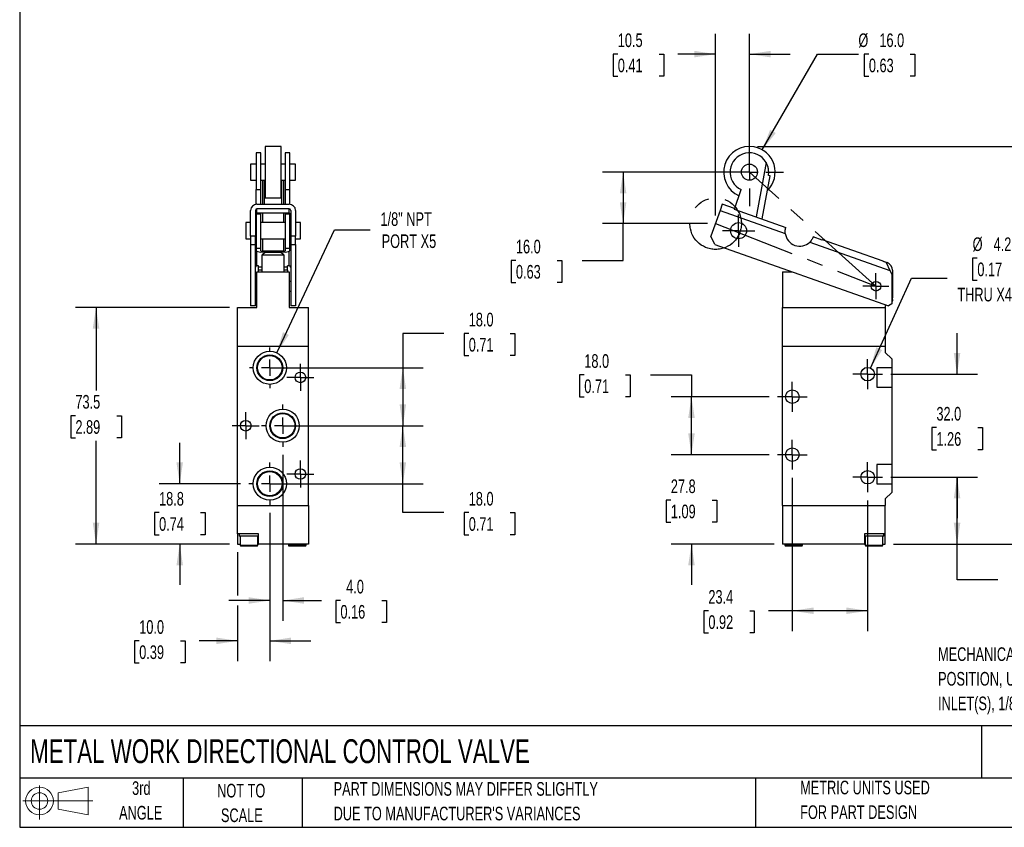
# Model space of a CAD drawing. Header units: millimetres. Extents: x 13 to 546, y 13 to 419.
# Tile 1 of 4: x 13 to 319, y 13 to 263. Entities that reach past the tile are written whole.
import ezdxf

# ---------------------------------------------------------------- set-up
doc = ezdxf.new("R2010")
doc.units = ezdxf.units.MM
doc.header["$LTSCALE"] = 2
doc.linetypes.add('CENTERX2', pattern=[20.32, 12.7, -2.54, 2.54, -2.54])
doc.layers.add('CENTER', color=40, linetype='CENTERX2')
doc.layers.add('SLD-DEFPOINTS', color=7, linetype='Continuous')
doc.layers.add('DIMENSIONS', color=140, linetype='Continuous', lineweight=25)
doc.layers.add('TEXT', color=140, linetype='Continuous', lineweight=25)
doc.styles.add('SLDTEXTSTYLE0', font='TXT', dxfattribs={"width": 0.7})
doc.dimstyles.new('SLDDIMSTYLE0', dxfattribs={"dimtxt": 4.316016, "dimasz": 6.604, "dimexe": 0, "dimexo": 0.0625, "dimgap": 1.079004, "dimtad": 0, "dimtih": 1, "dimtoh": 1, "dimrnd": 1e-09, "dimzin": 12, "dimdsep": 46, "dimtxsty": 'SLDTEXTSTYLE0', "dimsah": 1, "dimcen": 0.09, "dimadec": 0, "dimazin": 3, "dimtfac": 1, "dimtmove": 0, "dimatfit": 0, "dimfxl": 0, "dimfrac": 2, "dimtolj": 1, "dimtzin": 12, "dimarcsym": 0})
doc.dimstyles.new('SLDDIMSTYLE1', dxfattribs={"dimtxt": 4.316016, "dimasz": 6.604, "dimexe": 0, "dimexo": 0.0625, "dimgap": 1.079004, "dimtad": 0, "dimtih": 1, "dimtoh": 1, "dimrnd": 1e-09, "dimzin": 4, "dimdsep": 46, "dimtxsty": 'SLDTEXTSTYLE0', "dimsah": 1, "dimcen": 0.09, "dimadec": 0, "dimazin": 1, "dimtfac": 1, "dimtofl": 0, "dimtmove": 0, "dimatfit": 3, "dimfxl": 0, "dimfrac": 2, "dimtolj": 1, "dimtzin": 12, "dimarcsym": 0})
doc.dimstyles.new('SLDDIMSTYLE2', dxfattribs={"dimtxt": 4.316016, "dimasz": 6.604, "dimexe": 0, "dimexo": 0.0625, "dimgap": 1.079004, "dimtad": 0, "dimtih": 1, "dimtoh": 1, "dimrnd": 1e-09, "dimzin": 4, "dimdsep": 46, "dimtxsty": 'SLDTEXTSTYLE0', "dimsah": 1, "dimcen": 0, "dimadec": 0, "dimazin": 1, "dimtfac": 1, "dimtofl": 0, "dimtmove": 0, "dimatfit": 3, "dimfxl": 0, "dimfrac": 2, "dimtolj": 1, "dimtzin": 12, "dimarcsym": 0})
doc.dimstyles.new('SLDDIMSTYLE3', dxfattribs={"dimtxt": 4.316016, "dimasz": 6.604, "dimexe": 0, "dimexo": 0.0625, "dimgap": 1.079004, "dimtad": 0, "dimtih": 1, "dimtoh": 1, "dimrnd": 1e-09, "dimzin": 12, "dimdsep": 46, "dimtxsty": 'SLDTEXTSTYLE0', "dimsah": 1, "dimcen": 0.09, "dimadec": 0, "dimazin": 3, "dimtfac": 1, "dimtofl": 0, "dimtmove": 0, "dimatfit": 3, "dimfxl": 0, "dimfrac": 2, "dimtolj": 1, "dimtzin": 12, "dimarcsym": 0})
doc.dimstyles.new('SLDDIMSTYLE4', dxfattribs={"dimtxt": 4.316016, "dimasz": 6.604, "dimexe": 0, "dimexo": 0.0625, "dimgap": 1.079004, "dimtad": 0, "dimtih": 1, "dimtoh": 1, "dimrnd": 1e-09, "dimzin": 4, "dimdsep": 46, "dimtxsty": 'SLDTEXTSTYLE0', "dimsah": 1, "dimcen": 0.09, "dimadec": 0, "dimazin": 1, "dimtfac": 1, "dimtmove": 0, "dimatfit": 0, "dimfxl": 0, "dimfrac": 2, "dimtolj": 1, "dimtzin": 12, "dimarcsym": 0})
doc.dimstyles.new('SLDDIMSTYLE5', dxfattribs={"dimtxt": 4.316016, "dimasz": 6.604, "dimexe": 0, "dimexo": 0.0625, "dimgap": 1.079004, "dimtad": 0, "dimtih": 1, "dimtoh": 1, "dimrnd": 1e-09, "dimzin": 12, "dimdsep": 46, "dimtxsty": 'SLDTEXTSTYLE0', "dimsah": 1, "dimcen": 0, "dimadec": 0, "dimazin": 3, "dimtfac": 1, "dimtofl": 0, "dimtmove": 0, "dimatfit": 3, "dimfxl": 0, "dimfrac": 2, "dimtolj": 1, "dimtzin": 12, "dimarcsym": 0})
doc.dimstyles.new('SLDDIMSTYLE6', dxfattribs={"dimtxt": 4.316016, "dimasz": 6.604, "dimexe": 0, "dimexo": 0.0625, "dimgap": 1.079004, "dimtad": 0, "dimtih": 1, "dimtoh": 1, "dimrnd": 1e-09, "dimzin": 12, "dimdsep": 46, "dimtxsty": 'SLDTEXTSTYLE0', "dimsah": 1, "dimcen": 0, "dimadec": 0, "dimazin": 3, "dimtfac": 1, "dimtofl": 0, "dimtmove": 0, "dimatfit": 3, "dimfxl": 0, "dimfrac": 2, "dimtolj": 1, "dimtzin": 12, "dimarcsym": 0})

# ---------------------------------------------------------------- blocks, each defined once
blk = doc.blocks.new('Block11')
at = {"color": 7, "linetype": 'Continuous', "lineweight": 18}
for p, q in [((5.18, 10.62), (5.18, 0)), ((10.96, 8.33), (20.35, 10.06)), ((20.35, 10.06), (20.35, 1.46)), ((10.96, 3.19), (10.96, 8.33)), ((0, 5.76), (21.75, 5.76)), ((10.96, 3.19), (20.35, 1.46))]:
    blk.add_line(p, q, dxfattribs=at)
for radius in [4.3, 2.57]:
    blk.add_circle((5.18, 5.76), radius, dxfattribs=at)
blk = doc.blocks.new('Block12')
at = {"layer": 'SLD-DEFPOINTS'}
blk.add_blockref('Block11', (0, 0), dxfattribs=at)
blk = doc.blocks.new('_D')
at = {"layer": 'DIMENSIONS'}
for p, q in [((228.94, 202.71), (228.94, 259.16)), ((239.44, 218.71), (239.44, 259.16)), ((198.54, 252.81), (197.09, 252.81)), ((197.09, 252.81), (197.09, 245.96)), ((211.36, 252.81), (212.81, 252.81)), ((212.81, 252.81), (212.81, 245.96)), ((228.94, 252.81), (217.21, 252.81)), ((239.44, 252.81), (252.14, 252.81)), ((197.09, 245.96), (198.54, 245.96)), ((212.81, 245.96), (211.36, 245.96))]:
    blk.add_line(p, q, dxfattribs=at)
for points in [[(228.94, 252.81), (222.34, 253.83), (222.34, 251.8)], [(239.44, 252.81), (246.05, 251.8), (246.05, 253.83)]]:
    blk.add_solid(points, dxfattribs=at)
at = {"layer": 'DIMENSIONS', "char_height": 4.233, "attachment_point": 1, "style": 'SLDTEXTSTYLE0'}
for s, insert in [('10.5', (198.54, 259.24)), ('0.41', (198.54, 251.41))]:
    blk.add_mtext(s, dxfattribs=dict(at, insert=insert))
blk = doc.blocks.new('_D_1')
at = {"layer": 'DIMENSIONS'}
for p, q in [((236.9, 216.17), (193.84, 216.17)), ((200.19, 216.17), (200.19, 200.17)), ((226.4, 200.17), (193.84, 200.17)), ((200.19, 188.73), (200.19, 200.17)), ((166.89, 188.73), (165.44, 188.73)), ((165.44, 188.73), (165.44, 181.87)), ((179.71, 188.73), (181.16, 188.73)), ((181.16, 188.73), (181.16, 181.87)), ((187.49, 188.73), (200.19, 188.73)), ((165.44, 181.87), (166.89, 181.87)), ((181.16, 181.87), (179.71, 181.87))]:
    blk.add_line(p, q, dxfattribs=at)
for points in [[(200.19, 216.17), (199.18, 209.56), (201.21, 209.56)], [(200.19, 200.17), (201.21, 206.77), (199.18, 206.77)]]:
    blk.add_solid(points, dxfattribs=at)
at = {"layer": 'DIMENSIONS', "char_height": 4.233, "attachment_point": 1, "style": 'SLDTEXTSTYLE0'}
for s, insert in [('16.0', (166.89, 195.16)), ('0.63', (166.89, 187.33))]:
    blk.add_mtext(s, dxfattribs=dict(at, insert=insert))
blk = doc.blocks.new('_D_2')
at = {"layer": 'DIMENSIONS'}
for p, q in [((243.44, 223.09), (260.6, 252.81)), ((260.6, 252.81), (273.3, 252.81)), ((276.56, 252.81), (275.11, 252.81)), ((275.11, 252.81), (275.11, 245.96)), ((289.39, 252.81), (290.84, 252.81)), ((290.84, 252.81), (290.84, 245.96)), ((275.11, 245.96), (276.56, 245.96)), ((290.84, 245.96), (289.39, 245.96))]:
    blk.add_line(p, q, dxfattribs=at)
blk.add_solid([(243.44, 223.09), (247.63, 228.31), (245.87, 229.32)], dxfattribs=at)
at = {"layer": 'DIMENSIONS', "char_height": 4.233, "attachment_point": 1, "style": 'SLDTEXTSTYLE0'}
for s, insert in [('%%c', (273.3, 259.24)), ('16.0', (279.82, 259.24)), ('0.63', (276.56, 251.41))]:
    blk.add_mtext(s, dxfattribs=dict(at, insert=insert))
blk = doc.blocks.new('_D_3')
at = {"layer": 'DIMENSIONS'}
for p, q in [((221.44, 128.41), (221.44, 141.11)), ((245.59, 128.41), (215.09, 128.41)), ((215.03, 114.3), (213.58, 114.3)), ((213.58, 114.3), (213.58, 107.44)), ((227.85, 114.3), (229.3, 114.3)), ((229.3, 114.3), (229.3, 107.44)), ((213.58, 107.44), (215.03, 107.44)), ((229.3, 107.44), (227.85, 107.44)), ((247.13, 100.66), (215.09, 100.66)), ((221.44, 100.66), (221.44, 87.96))]:
    blk.add_line(p, q, dxfattribs=at)
for points in [[(221.44, 128.41), (222.45, 135.02), (220.42, 135.02)], [(221.44, 100.66), (220.42, 94.06), (222.45, 94.06)]]:
    blk.add_solid(points, dxfattribs=at)
at = {"layer": 'DIMENSIONS', "char_height": 4.233, "attachment_point": 1, "style": 'SLDTEXTSTYLE0'}
for s, insert in [('27.8', (215.03, 120.72)), ('1.09', (215.03, 112.9))]:
    blk.add_mtext(s, dxfattribs=dict(at, insert=insert))
blk = doc.blocks.new('_D_4')
at = {"layer": 'DIMENSIONS'}
for p, q in [((188.13, 153.2), (186.68, 153.2)), ((186.68, 153.2), (186.68, 146.34)), ((200.96, 153.2), (202.41, 153.2)), ((202.41, 153.2), (202.41, 146.34)), ((208.74, 153.2), (221.44, 153.2)), ((221.44, 153.2), (221.44, 146.41)), ((186.68, 146.34), (188.13, 146.34)), ((202.41, 146.34), (200.96, 146.34)), ((245.59, 146.41), (215.09, 146.41)), ((221.44, 128.41), (221.44, 146.41)), ((245.59, 128.41), (215.09, 128.41))]:
    blk.add_line(p, q, dxfattribs=at)
for points in [[(221.44, 146.41), (220.42, 139.81), (222.45, 139.81)], [(221.44, 128.41), (222.45, 135.02), (220.42, 135.02)]]:
    blk.add_solid(points, dxfattribs=at)
at = {"layer": 'DIMENSIONS', "char_height": 4.233, "attachment_point": 1, "style": 'SLDTEXTSTYLE0'}
for s, insert in [('18.0', (188.13, 159.62)), ('0.71', (188.13, 151.79))]:
    blk.add_mtext(s, dxfattribs=dict(at, insert=insert))
blk = doc.blocks.new('_D_5')
at = {"layer": 'DIMENSIONS'}
for p, q in [((252.77, 121.23), (252.77, 73.59)), ((276.17, 114.23), (276.17, 73.59)), ((226.69, 79.94), (225.24, 79.94)), ((225.24, 79.94), (225.24, 73.08)), ((239.52, 79.94), (240.96, 79.94)), ((240.96, 79.94), (240.96, 73.08)), ((252.77, 79.94), (245.36, 79.94)), ((276.17, 79.94), (252.77, 79.94)), ((225.24, 73.08), (226.69, 73.08)), ((240.96, 73.08), (239.52, 73.08))]:
    blk.add_line(p, q, dxfattribs=at)
for points in [[(252.77, 79.94), (259.38, 78.93), (259.38, 80.96)], [(276.17, 79.94), (269.57, 80.96), (269.57, 78.93)]]:
    blk.add_solid(points, dxfattribs=at)
at = {"layer": 'DIMENSIONS', "char_height": 4.233, "attachment_point": 1, "style": 'SLDTEXTSTYLE0'}
for s, insert in [('23.4', (226.69, 86.37)), ('0.92', (226.69, 78.54))]:
    blk.add_mtext(s, dxfattribs=dict(at, insert=insert))
blk = doc.blocks.new('_D_6')
at = {"layer": 'DIMENSIONS'}
for p, q in [((283.35, 121.41), (310.31, 121.41)), ((303.96, 100.66), (303.96, 121.41)), ((284.21, 100.66), (310.31, 100.66)), ((303.96, 89.51), (303.96, 100.66)), ((316.66, 89.51), (303.96, 89.51)), ((324.44, 89.51), (322.99, 89.51)), ((322.99, 89.51), (322.99, 82.65)), ((337.26, 89.51), (338.71, 89.51)), ((338.71, 89.51), (338.71, 82.65)), ((322.99, 82.65), (324.44, 82.65)), ((338.71, 82.65), (337.26, 82.65))]:
    blk.add_line(p, q, dxfattribs=at)
for points in [[(303.96, 121.41), (302.94, 114.81), (304.98, 114.81)], [(303.96, 100.66), (304.98, 107.27), (302.94, 107.27)]]:
    blk.add_solid(points, dxfattribs=at)
at = {"layer": 'DIMENSIONS', "char_height": 4.233, "attachment_point": 1, "style": 'SLDTEXTSTYLE0'}
for s, insert in [('20.8', (324.44, 95.93)), ('0.82', (324.44, 88.1))]:
    blk.add_mtext(s, dxfattribs=dict(at, insert=insert))
blk = doc.blocks.new('_D_7')
at = {"layer": 'DIMENSIONS'}
for p, q in [((303.96, 153.41), (303.96, 166.11)), ((283.35, 153.41), (310.31, 153.41)), ((297.55, 136.82), (296.1, 136.82)), ((296.1, 136.82), (296.1, 129.96)), ((310.37, 136.82), (311.82, 136.82)), ((311.82, 136.82), (311.82, 129.96)), ((296.1, 129.96), (297.55, 129.96)), ((311.82, 129.96), (310.37, 129.96)), ((283.35, 121.41), (310.31, 121.41)), ((303.96, 121.41), (303.96, 108.71))]:
    blk.add_line(p, q, dxfattribs=at)
for points in [[(303.96, 153.41), (304.98, 160.02), (302.94, 160.02)], [(303.96, 121.41), (302.94, 114.81), (304.98, 114.81)]]:
    blk.add_solid(points, dxfattribs=at)
at = {"layer": 'DIMENSIONS', "char_height": 4.233, "attachment_point": 1, "style": 'SLDTEXTSTYLE0'}
for s, insert in [('32.0', (297.55, 143.24)), ('1.26', (297.55, 135.41))]:
    blk.add_mtext(s, dxfattribs=dict(at, insert=insert))
blk = doc.blocks.new('_D_8')
at = {"layer": 'DIMENSIONS'}
for p, q in [((310.26, 189.48), (308.81, 189.48)), ((308.81, 189.48), (308.81, 182.62)), ((323.09, 189.48), (324.54, 189.48)), ((324.54, 189.48), (324.54, 182.62)), ((277.04, 155.32), (289.78, 183.21)), ((289.78, 183.21), (300.89, 183.21)), ((308.81, 182.62), (310.26, 182.62)), ((324.54, 182.62), (323.09, 182.62))]:
    blk.add_line(p, q, dxfattribs=at)
blk.add_solid([(277.04, 155.32), (280.71, 160.91), (278.86, 161.75)], dxfattribs=at)
at = {"layer": 'DIMENSIONS', "char_height": 4.233, "attachment_point": 1, "style": 'SLDTEXTSTYLE0'}
for s, insert in [('%%c', (308.8, 195.9)), ('4.2', (315.31, 195.9)), ('0.17', (310.26, 188.07)), ('THRU X4', (304.06, 180.25))]:
    blk.add_mtext(s, dxfattribs=dict(at, insert=insert))
blk = doc.blocks.new('_D_9')
at = {"layer": 'DIMENSIONS'}
for p, q in [((241.98, 224.17), (353.09, 224.17)), ((346.74, 224.17), (346.74, 169.94)), ((340.32, 162.11), (338.87, 162.11)), ((338.87, 162.11), (338.87, 155.26)), ((353.15, 162.11), (354.6, 162.11)), ((354.6, 162.11), (354.6, 155.26)), ((338.87, 155.26), (340.32, 155.26)), ((346.74, 100.66), (346.74, 154.29)), ((354.6, 155.26), (353.15, 155.26)), ((284.21, 100.66), (353.09, 100.66))]:
    blk.add_line(p, q, dxfattribs=at)
for points in [[(346.74, 224.17), (345.72, 217.56), (347.75, 217.56)], [(346.74, 100.66), (347.75, 107.27), (345.72, 107.27)]]:
    blk.add_solid(points, dxfattribs=at)
at = {"layer": 'DIMENSIONS', "char_height": 4.233, "attachment_point": 1, "style": 'SLDTEXTSTYLE0'}
for s, insert in [('123.5', (338.53, 168.54)), ('4.86', (340.32, 160.71))]:
    blk.add_mtext(s, dxfattribs=dict(at, insert=insert))
blk = doc.blocks.new('SW_CENTERMARKSYMBOL_0')
at = {"layer": 'CENTER', "color": 0}
for p, q in [((0, 2.54), (0, 4.64)), ((-2.54, 0), (-4.64, 0)), ((0, 0), (-2.54, 0)), ((0, 0), (0, 2.54)), ((0, 0), (0, -2.54)), ((0, 0), (2.54, 0)), ((2.54, 0), (4.64, 0)), ((0, -2.54), (0, -4.64))]:
    blk.add_line(p, q, dxfattribs=at)
blk = doc.blocks.new('SW_CENTERMARKSYMBOL_1')
at = {"layer": 'CENTER', "color": 0}
for p, q in [((0, 2.54), (0, 4.64)), ((-2.54, 0), (-4.64, 0)), ((0, 0), (-2.54, 0)), ((0, 0), (0, 2.54)), ((0, 0), (0, -2.54)), ((0, 0), (2.54, 0)), ((2.54, 0), (4.64, 0)), ((0, -2.54), (0, -4.64))]:
    blk.add_line(p, q, dxfattribs=at)
blk = doc.blocks.new('SW_CENTERMARKSYMBOL_2')
at = {"layer": 'CENTER', "color": 0}
for p, q in [((0, 2.54), (0, 4.64)), ((-2.54, 0), (-4.64, 0)), ((0, 0), (-2.54, 0)), ((0, 0), (0, 2.54)), ((0, 0), (0, -2.54)), ((0, 0), (2.54, 0)), ((2.54, 0), (4.64, 0)), ((0, -2.54), (0, -4.64))]:
    blk.add_line(p, q, dxfattribs=at)
blk = doc.blocks.new('SW_CENTERMARKSYMBOL_3')
at = {"layer": 'CENTER', "color": 0}
for p, q in [((0, 2.54), (0, 4.64)), ((-2.54, 0), (-4.64, 0)), ((0, 0), (-2.54, 0)), ((0, 0), (0, 2.54)), ((0, 0), (0, -2.54)), ((0, 0), (2.54, 0)), ((2.54, 0), (4.64, 0)), ((0, -2.54), (0, -4.64))]:
    blk.add_line(p, q, dxfattribs=at)
blk = doc.blocks.new('SW_CENTERMARKSYMBOL_4')
at = {"layer": 'CENTER', "color": 0}
for p, q in [((0, 2.54), (0, 4.04)), ((-2.54, 0), (-4.04, 0)), ((0, 0), (-2.54, 0)), ((0, 0), (0, 2.54)), ((0, 0), (0, -2.54)), ((0, 0), (2.54, 0)), ((2.54, 0), (4.04, 0)), ((0, -2.54), (0, -4.04))]:
    blk.add_line(p, q, dxfattribs=at)
blk = doc.blocks.new('SW_CENTERMARKSYMBOL_5')
at = {"layer": 'CENTER', "color": 0}
for p, q in [((0, 5.08), (0, 10.54)), ((-5.08, 0), (-10.54, 0)), ((0, 0), (-2.54, 0)), ((0, 0), (0, 2.54)), ((0, 0), (0, -2.54)), ((0, 0), (2.54, 0)), ((5.08, 0), (10.54, 0)), ((0, -5.08), (0, -10.54))]:
    blk.add_line(p, q, dxfattribs=at)
blk = doc.blocks.new('SW_CENTERMARKSYMBOL_6')
at = {"layer": 'CENTER', "color": 0}
for p, q in [((0, 2.54), (0, 5.04)), ((-2.54, 0), (-5.04, 0)), ((0, 0), (-2.54, 0)), ((0, 0), (0, 2.54)), ((0, 0), (0, -2.54)), ((0, 0), (2.54, 0)), ((2.54, 0), (5.04, 0)), ((0, -2.54), (0, -5.04))]:
    blk.add_line(p, q, dxfattribs=at)
blk = doc.blocks.new('_D_20')
at = {"layer": 'DIMENSIONS'}
for p, q in [((62.42, 119.41), (62.42, 132.11)), ((81.34, 119.41), (56.07, 119.41)), ((56.01, 110.41), (54.56, 110.41)), ((54.56, 110.41), (54.56, 103.55)), ((68.84, 110.41), (70.29, 110.41)), ((70.29, 110.41), (70.29, 103.55)), ((54.56, 103.55), (56.01, 103.55)), ((70.29, 103.55), (68.84, 103.55)), ((77.88, 100.66), (56.07, 100.66)), ((62.42, 100.66), (62.42, 87.96))]:
    blk.add_line(p, q, dxfattribs=at)
for points in [[(62.42, 119.41), (63.44, 126.02), (61.41, 126.02)], [(62.42, 100.66), (61.41, 94.06), (63.44, 94.06)]]:
    blk.add_solid(points, dxfattribs=at)
at = {"layer": 'DIMENSIONS', "char_height": 4.233, "attachment_point": 1, "style": 'SLDTEXTSTYLE0'}
for s, insert in [('18.8', (56.01, 116.84)), ('0.74', (56.01, 109.01))]:
    blk.add_mtext(s, dxfattribs=dict(at, insert=insert))
blk = doc.blocks.new('_D_21')
at = {"layer": 'DIMENSIONS'}
for p, q in [((90.42, 110.33), (90.42, 64.25)), ((80.42, 98.12), (80.42, 84.66)), ((80.42, 81.61), (80.42, 64.25)), ((49.84, 70.6), (48.39, 70.6)), ((48.39, 70.6), (48.39, 63.74)), ((62.66, 70.6), (64.11, 70.6)), ((64.11, 70.6), (64.11, 63.74)), ((80.42, 70.6), (68.51, 70.6)), ((90.42, 70.6), (103.12, 70.6)), ((48.39, 63.74), (49.84, 63.74)), ((64.11, 63.74), (62.66, 63.74))]:
    blk.add_line(p, q, dxfattribs=at)
for points in [[(80.42, 70.6), (73.82, 71.62), (73.82, 69.58)], [(90.42, 70.6), (97.03, 69.58), (97.03, 71.62)]]:
    blk.add_solid(points, dxfattribs=at)
at = {"layer": 'DIMENSIONS', "char_height": 4.233, "attachment_point": 1, "style": 'SLDTEXTSTYLE0'}
for s, insert in [('10.0', (49.84, 77.02)), ('0.39', (49.84, 69.2))]:
    blk.add_mtext(s, dxfattribs=dict(at, insert=insert))
blk = doc.blocks.new('_D_22')
at = {"layer": 'DIMENSIONS'}
for p, q in [((94.42, 128.33), (94.42, 76.78)), ((90.42, 110.33), (90.42, 76.78)), ((90.42, 83.13), (77.72, 83.13)), ((94.42, 83.13), (106.51, 83.13)), ((112.36, 83.13), (110.91, 83.13)), ((110.91, 83.13), (110.91, 76.27)), ((125.18, 83.13), (126.63, 83.13)), ((126.63, 83.13), (126.63, 76.27)), ((110.91, 76.27), (112.36, 76.27)), ((126.63, 76.27), (125.18, 76.27))]:
    blk.add_line(p, q, dxfattribs=at)
for points in [[(90.42, 83.13), (83.82, 84.15), (83.82, 82.12)], [(94.42, 83.13), (101.03, 82.12), (101.03, 84.15)]]:
    blk.add_solid(points, dxfattribs=at)
at = {"layer": 'DIMENSIONS', "char_height": 4.233, "attachment_point": 1, "style": 'SLDTEXTSTYLE0'}
for s, insert in [('4.0', (114.15, 89.55)), ('0.16', (112.36, 81.73))]:
    blk.add_mtext(s, dxfattribs=dict(at, insert=insert))
blk = doc.blocks.new('_D_23')
at = {"layer": 'DIMENSIONS'}
for p, q in [((96.96, 137.41), (138.1, 137.41)), ((131.75, 119.41), (131.75, 137.41)), ((92.96, 119.41), (138.1, 119.41)), ((131.75, 110.41), (131.75, 119.41)), ((144.45, 110.41), (131.75, 110.41)), ((152.23, 110.41), (150.78, 110.41)), ((150.78, 110.41), (150.78, 103.55)), ((165.06, 110.41), (166.51, 110.41)), ((166.51, 110.41), (166.51, 103.55)), ((150.78, 103.55), (152.23, 103.55)), ((166.51, 103.55), (165.06, 103.55))]:
    blk.add_line(p, q, dxfattribs=at)
for points in [[(131.75, 137.41), (130.74, 130.81), (132.77, 130.81)], [(131.75, 119.41), (132.77, 126.02), (130.74, 126.02)]]:
    blk.add_solid(points, dxfattribs=at)
at = {"layer": 'DIMENSIONS', "char_height": 4.233, "attachment_point": 1, "style": 'SLDTEXTSTYLE0'}
for s, insert in [('18.0', (152.23, 116.84)), ('0.71', (152.23, 109.01))]:
    blk.add_mtext(s, dxfattribs=dict(at, insert=insert))
blk = doc.blocks.new('_D_24')
at = {"layer": 'DIMENSIONS'}
for p, q in [((144.45, 166.07), (131.75, 166.07)), ((131.75, 166.07), (131.75, 155.41)), ((152.23, 166.07), (150.78, 166.07)), ((150.78, 166.07), (150.78, 159.21)), ((165.06, 166.07), (166.51, 166.07)), ((166.51, 166.07), (166.51, 159.21)), ((150.78, 159.21), (152.23, 159.21)), ((166.51, 159.21), (165.06, 159.21)), ((92.96, 155.41), (138.1, 155.41)), ((131.75, 155.41), (131.75, 137.41)), ((96.96, 137.41), (138.1, 137.41))]:
    blk.add_line(p, q, dxfattribs=at)
for points in [[(131.75, 155.41), (130.74, 148.81), (132.77, 148.81)], [(131.75, 137.41), (132.77, 144.02), (130.74, 144.02)]]:
    blk.add_solid(points, dxfattribs=at)
at = {"layer": 'DIMENSIONS', "char_height": 4.233, "attachment_point": 1, "style": 'SLDTEXTSTYLE0'}
for s, insert in [('18.0', (152.23, 172.49)), ('0.71', (152.23, 164.67))]:
    blk.add_mtext(s, dxfattribs=dict(at, insert=insert))
blk = doc.blocks.new('_D_25')
at = {"layer": 'DIMENSIONS'}
for p, q in [((77.88, 174.16), (30.07, 174.16)), ((36.42, 174.16), (36.42, 148.36)), ((30.01, 140.53), (28.56, 140.53)), ((28.56, 140.53), (28.56, 133.67)), ((42.84, 140.53), (44.29, 140.53)), ((44.29, 140.53), (44.29, 133.67)), ((28.56, 133.67), (30.01, 133.67)), ((36.42, 100.66), (36.42, 132.7)), ((44.29, 133.67), (42.84, 133.67)), ((77.88, 100.66), (30.07, 100.66))]:
    blk.add_line(p, q, dxfattribs=at)
for points in [[(36.42, 174.16), (35.41, 167.56), (37.44, 167.56)], [(36.42, 100.66), (37.44, 107.27), (35.41, 107.27)]]:
    blk.add_solid(points, dxfattribs=at)
at = {"layer": 'DIMENSIONS', "char_height": 4.233, "attachment_point": 1, "style": 'SLDTEXTSTYLE0'}
for s, insert in [('73.5', (30.01, 146.95)), ('2.89', (30.01, 139.13))]:
    blk.add_mtext(s, dxfattribs=dict(at, insert=insert))
blk = doc.blocks.new('_D_26')
at = {"layer": 'DIMENSIONS'}
for p, q in [((92.61, 160.07), (110.52, 198.23)), ((110.52, 198.23), (121.63, 198.23))]:
    blk.add_line(p, q, dxfattribs=at)
blk.add_solid([(92.61, 160.07), (96.34, 165.62), (94.5, 166.48)], dxfattribs=at)
at = {"layer": 'DIMENSIONS', "char_height": 4.233, "attachment_point": 1, "style": 'SLDTEXTSTYLE0'}
for s, insert in [('1/8" NPT', (124.81, 203.69)), ('PORT X5', (125.17, 196.83))]:
    blk.add_mtext(s, dxfattribs=dict(at, insert=insert))
blk = doc.blocks.new('SW_CENTERMARKSYMBOL_12')
at = {"layer": 'CENTER', "color": 0}
for p, q in [((0, 5.08), (0, 6.54)), ((-5.08, 0), (-6.54, 0)), ((0, 0), (-2.54, 0)), ((0, 0), (0, 2.54)), ((0, 0), (0, -2.54)), ((0, 0), (2.54, 0)), ((5.08, 0), (6.54, 0)), ((0, -5.08), (0, -6.54))]:
    blk.add_line(p, q, dxfattribs=at)
blk = doc.blocks.new('SW_CENTERMARKSYMBOL_13')
at = {"layer": 'CENTER', "color": 0}
for p, q in [((0, 5.08), (0, 6.34)), ((-5.08, 0), (-6.34, 0)), ((0, 0), (-2.54, 0)), ((0, 0), (0, 2.54)), ((0, 0), (0, -2.54)), ((0, 0), (2.54, 0)), ((5.08, 0), (6.34, 0)), ((0, -5.08), (0, -6.34))]:
    blk.add_line(p, q, dxfattribs=at)
blk = doc.blocks.new('SW_CENTERMARKSYMBOL_14')
at = {"layer": 'CENTER', "color": 0}
for p, q in [((0, 5.08), (0, 6.54)), ((-5.08, 0), (-6.54, 0)), ((0, 0), (-2.54, 0)), ((0, 0), (0, 2.54)), ((0, 0), (0, -2.54)), ((0, 0), (2.54, 0)), ((5.08, 0), (6.54, 0)), ((0, -5.08), (0, -6.54))]:
    blk.add_line(p, q, dxfattribs=at)
blk = doc.blocks.new('SW_CENTERMARKSYMBOL_15')
at = {"layer": 'CENTER', "color": 0}
for p, q in [((0, 2.54), (0, 4.19)), ((-2.54, 0), (-4.19, 0)), ((0, 0), (-2.54, 0)), ((0, 0), (0, 2.54)), ((0, 0), (0, -2.54)), ((0, 0), (2.54, 0)), ((2.54, 0), (4.19, 0)), ((0, -2.54), (0, -4.19))]:
    blk.add_line(p, q, dxfattribs=at)
blk = doc.blocks.new('SW_CENTERMARKSYMBOL_16')
at = {"layer": 'CENTER', "color": 0}
for p, q in [((0, 2.54), (0, 4.19)), ((-2.54, 0), (-4.19, 0)), ((0, 0), (-2.54, 0)), ((0, 0), (0, 2.54)), ((0, 0), (0, -2.54)), ((0, 0), (2.54, 0)), ((2.54, 0), (4.19, 0)), ((0, -2.54), (0, -4.19))]:
    blk.add_line(p, q, dxfattribs=at)
blk = doc.blocks.new('SW_CENTERMARKSYMBOL_17')
at = {"layer": 'CENTER', "color": 0}
for p, q in [((0, 2.54), (0, 4.19)), ((-2.54, 0), (-4.19, 0)), ((0, 0), (-2.54, 0)), ((0, 0), (0, 2.54)), ((0, 0), (0, -2.54)), ((0, 0), (2.54, 0)), ((2.54, 0), (4.19, 0)), ((0, -2.54), (0, -4.19))]:
    blk.add_line(p, q, dxfattribs=at)

msp = doc.modelspace()

# ---------------------------------------------------------------- linework, layer by layer
for p, q in [((93.923, 224.166), (88.923, 224.166)), ((88.923, 224.166), (88.923, 208.166)), ((93.923, 208.166), (93.923, 224.166)), ((87.673, 222.166), (86.173, 222.166)), ((86.173, 222.166), (86.173, 210.724)), ((87.673, 210.724), (87.673, 222.166)), ((96.673, 222.166), (95.173, 222.166)), ((95.173, 222.166), (95.173, 210.724)), ((96.673, 210.724), (96.673, 222.166)), ((86.173, 218.666), (84.423, 218.666)), ((84.423, 218.666), (84.423, 213.666)), ((88.923, 218.666), (87.673, 218.666)), ((95.173, 218.666), (93.923, 218.666)), ((98.423, 218.666), (96.673, 218.666)), ((98.423, 213.666), (98.423, 218.666)), ((244.622, 219.196), (241.494, 202.3)), ((243.402, 201.625), (245.874, 214.975)), ((245.874, 214.975), (245.343, 215.073)), ((84.423, 213.666), (86.173, 213.666)), ((87.673, 213.666), (88.923, 213.666)), ((88.173, 213.666), (88.173, 206.171)), ((88.673, 213.666), (88.673, 206.171)), ((93.923, 213.666), (95.173, 213.666)), ((94.173, 206.171), (94.173, 213.666)), ((94.673, 213.666), (94.673, 206.171)), ((96.673, 213.666), (98.423, 213.666)), ((86.173, 210.724), (87.673, 210.724)), ((86.173, 206.156), (86.173, 210.724)), ((87.673, 206.171), (87.673, 210.724)), ((88.923, 208.166), (93.923, 208.166)), ((95.173, 210.724), (96.673, 210.724)), ((95.173, 210.724), (95.173, 206.171)), ((96.673, 206.156), (96.673, 210.724)), ((234.776, 204.678), (236.916, 210.724)), ((86.423, 206.171), (96.423, 206.171)), ((231.021, 206.171), (230.353, 204.286)), ((234.791, 204.837), (231.021, 206.171)), ((84.423, 196.235), (84.423, 204.286)), ((85.923, 204.286), (85.923, 196.235)), ((86.173, 203.159), (86.173, 203.346)), ((86.173, 203.159), (86.173, 192.567)), ((87.673, 203.159), (86.173, 203.159)), ((86.182, 203.364), (86.182, 203.351)), ((96.423, 204.757), (86.423, 204.757)), ((86.423, 203.423), (86.423, 204.757)), ((96.423, 203.423), (86.423, 203.423)), ((87.673, 203.159), (87.673, 203.423)), ((87.673, 192.567), (87.673, 203.159)), ((88.173, 203.423), (88.173, 200.475)), ((94.673, 203.423), (94.673, 200.475)), ((95.173, 203.423), (95.173, 203.159)), ((96.673, 203.159), (95.173, 203.159)), ((95.173, 203.159), (95.173, 192.567)), ((96.423, 203.423), (96.423, 204.757)), ((96.665, 203.351), (96.665, 203.364)), ((96.673, 203.159), (96.673, 203.346)), ((96.673, 192.567), (96.673, 203.159)), ((96.923, 204.286), (96.923, 196.235)), ((98.423, 204.286), (98.423, 196.235)), ((230.353, 204.286), (227.504, 196.235)), ((230.353, 204.286), (250.592, 197.123)), ((234.791, 204.837), (234.74, 204.691)), ((234.74, 204.691), (250.768, 199.018)), ((84.423, 200.475), (82.923, 200.475)), ((82.923, 200.475), (82.923, 195.475)), ((86.173, 200.475), (85.923, 200.475)), ((95.173, 200.475), (87.673, 200.475)), ((96.923, 200.475), (96.673, 200.475)), ((99.923, 200.475), (98.423, 200.475)), ((99.923, 195.475), (99.923, 200.475)), ((85.923, 196.235), (84.423, 196.235)), ((84.423, 196.235), (84.423, 193.682)), ((85.923, 193.682), (85.923, 196.235)), ((98.423, 196.235), (96.923, 196.235)), ((96.923, 196.235), (96.923, 193.682)), ((98.423, 193.682), (98.423, 196.235)), ((228.722, 193.682), (227.504, 196.235)), ((262.078, 195.015), (259.247, 196.017)), ((82.923, 195.475), (84.423, 195.475)), ((84.423, 193.682), (85.923, 193.682)), ((84.423, 193.682), (84.423, 174.611)), ((85.923, 195.475), (86.173, 195.475)), ((85.923, 174.611), (85.923, 193.682)), ((87.673, 195.475), (95.173, 195.475)), ((88.173, 195.475), (88.173, 191.649)), ((94.673, 195.475), (94.673, 191.649)), ((96.673, 195.475), (96.923, 195.475)), ((96.923, 193.682), (98.423, 193.682)), ((96.923, 193.682), (96.923, 174.611)), ((98.423, 195.475), (99.923, 195.475)), ((98.423, 193.682), (98.423, 174.611)), ((228.722, 193.682), (282.608, 174.611)), ((258.192, 194.433), (283.108, 185.615)), ((262.13, 195.161), (262.078, 195.015)), ((280.984, 188.488), (262.13, 195.161)), ((86.173, 192.567), (87.673, 192.567)), ((86.173, 192.567), (86.173, 191.74)), ((86.423, 187.074), (86.423, 191.564)), ((87.673, 191.74), (87.673, 192.567)), ((87.923, 190.364), (87.923, 185.162)), ((94.923, 190.364), (87.923, 190.364)), ((94.673, 191.649), (88.173, 191.649)), ((88.173, 191.376), (94.673, 191.376)), ((93.728, 191.162), (89.119, 191.162)), ((94.923, 185.162), (94.923, 190.364)), ((95.173, 192.567), (96.673, 192.567)), ((95.173, 192.567), (95.173, 191.74)), ((96.423, 187.074), (96.423, 191.564)), ((96.673, 191.74), (96.673, 192.567)), ((86.923, 187.074), (86.423, 187.074)), ((86.923, 186.64), (86.923, 187.074)), ((86.923, 185.707), (86.923, 186.64)), ((87.923, 186.64), (86.923, 186.64)), ((95.923, 186.64), (94.923, 186.64)), ((96.423, 187.074), (95.923, 187.074)), ((95.923, 186.64), (95.923, 187.074)), ((95.923, 185.707), (95.923, 186.64)), ((280.984, 188.488), (280.962, 188.428)), ((281.929, 188.086), (280.962, 188.428)), ((280.984, 188.488), (282.209, 188.055)), ((281.929, 188.086), (283.108, 185.615)), ((86.423, 174.162), (86.423, 185.162)), ((86.423, 185.162), (96.423, 185.162)), ((86.923, 185.162), (86.923, 185.707)), ((87.923, 185.707), (86.923, 185.707)), ((95.923, 185.707), (94.923, 185.707)), ((95.923, 185.707), (95.923, 185.162)), ((96.423, 185.162), (96.423, 174.162)), ((249.672, 185.162), (252.796, 185.162)), ((249.672, 185.162), (249.672, 174.162)), ((283.108, 185.615), (283.65, 184.479)), ((283.65, 184.479), (283.732, 175.274)), ((283.874, 185.72), (283.951, 177.148)), ((86.423, 182.242), (85.923, 182.242)), ((96.923, 182.242), (96.423, 182.242)), ((85.923, 179.242), (86.423, 179.242)), ((96.423, 179.242), (96.923, 179.242)), ((85.923, 174.611), (84.423, 174.611)), ((98.423, 174.611), (96.923, 174.611)), ((281.672, 174.942), (281.672, 174.162)), ((283.732, 175.274), (282.608, 174.611)), ((283.951, 177.148), (283.716, 177.146)), ((283.725, 176.146), (283.96, 176.148)), ((283.96, 176.148), (283.951, 177.148)), ((80.423, 162.162), (80.423, 174.162)), ((80.423, 174.162), (86.423, 174.162)), ((96.423, 174.162), (102.423, 174.162)), ((102.423, 162.162), (102.423, 174.162)), ((249.672, 174.162), (281.672, 174.162)), ((249.672, 162.162), (249.672, 174.162)), ((281.672, 174.162), (281.672, 162.162)), ((80.423, 112.662), (80.423, 162.162)), ((80.423, 162.162), (102.423, 162.162)), ((102.423, 112.662), (102.423, 162.162)), ((249.672, 112.662), (249.672, 162.162)), ((249.672, 162.162), (281.672, 162.162)), ((281.672, 162.162), (281.672, 160.162)), ((281.672, 160.162), (283.672, 158.162)), ((283.672, 158.162), (283.672, 155.412)), ((283.672, 155.412), (279.072, 155.412)), ((279.072, 155.412), (279.072, 149.412)), ((283.672, 155.412), (283.672, 149.412)), ((279.072, 149.412), (283.672, 149.412)), ((283.672, 149.412), (283.672, 125.412)), ((279.072, 125.412), (279.072, 119.412)), ((283.672, 125.412), (279.072, 125.412)), ((283.672, 125.412), (283.672, 119.412)), ((279.072, 119.412), (283.672, 119.412)), ((283.672, 119.412), (283.672, 116.662)), ((283.672, 116.662), (281.672, 114.662)), ((281.672, 114.662), (281.672, 112.662)), ((80.423, 103.862), (80.423, 112.662)), ((80.423, 112.662), (102.423, 112.662)), ((102.423, 112.662), (102.423, 100.662)), ((249.672, 112.662), (249.672, 100.662)), ((249.672, 112.662), (281.672, 112.662)), ((281.672, 103.862), (281.672, 112.662)), ((86.923, 103.862), (80.423, 103.862)), ((80.423, 103.862), (80.423, 100.662)), ((80.923, 103.862), (80.923, 103.062)), ((83.923, 103.062), (80.923, 103.062)), ((81.173, 103.062), (81.173, 100.362)), ((86.923, 103.062), (83.923, 103.062)), ((86.673, 100.362), (86.673, 103.062)), ((86.923, 100.662), (86.923, 103.862)), ((275.172, 103.862), (275.172, 100.662)), ((281.672, 103.862), (275.172, 103.862)), ((281.172, 103.062), (275.172, 103.062)), ((275.422, 103.062), (275.422, 100.362)), ((280.922, 100.362), (280.922, 103.062)), ((281.172, 103.062), (281.172, 103.862)), ((281.672, 100.662), (281.672, 103.862)), ((80.423, 100.662), (81.173, 100.662)), ((81.173, 100.362), (83.923, 100.362)), ((83.923, 100.362), (86.673, 100.362)), ((86.673, 100.662), (86.923, 100.662)), ((102.423, 100.662), (86.923, 100.662)), ((96.173, 100.662), (96.173, 100.362)), ((96.173, 100.362), (98.923, 100.362)), ((98.923, 100.362), (101.673, 100.362)), ((101.673, 100.362), (101.673, 100.662)), ((275.172, 100.662), (249.672, 100.662)), ((250.422, 100.662), (250.422, 100.362)), ((250.422, 100.362), (255.922, 100.362)), ((255.922, 100.362), (255.922, 100.662)), ((275.172, 100.662), (275.422, 100.662)), ((275.422, 100.362), (280.922, 100.362)), ((280.922, 100.662), (281.672, 100.662))]:
    msp.add_line(p, q)
for centre, radius in [((239.444, 216.166), 2.5), ((236.076, 197.975), 2.5), ((278.772, 180.742), 1.5), ((90.423, 155.412), 5.15), ((90.423, 155.412), 4.002), ((90.423, 155.412), 3.798), ((99.923, 152.412), 1.65), ((276.172, 153.412), 2.1), ((252.772, 146.412), 2.1), ((94.423, 137.412), 5.15), ((94.423, 137.412), 4.002), ((94.423, 137.412), 3.798), ((82.923, 137.412), 1.65), ((252.772, 128.412), 2.1), ((90.423, 119.412), 5.15), ((90.423, 119.412), 4.002), ((90.423, 119.412), 3.798), ((99.923, 122.412), 1.65), ((276.172, 121.412), 2.1)]:
    msp.add_circle(centre, radius)
for centre, radius, start, end in [((239.444, 216.166), 8, 79.51, 246.44414), ((239.444, 216.166), 8, 314.34531, 79.51), ((239.444, 216.166), 6, 30.33879, 245.0853), ((86.368, 204.227), 1.945, 88.36039, 178.2607), ((96.479, 204.227), 1.945, 1.7393, 91.63961), ((86.41, 204.271), 0.486, 88.36039, 178.2607), ((86.423, 202.899), 0.524, 89.92572, 117.40803), ((96.437, 204.271), 0.486, 1.7393, 91.63961), ((96.424, 202.899), 0.524, 62.59197, 90.07428), ((255.059, 197.663), 4.5, 186.8978, 314.1222), ((86.422, 193.049), 2.112, 96.77157, 100.76253), ((96.424, 193.049), 2.112, 79.23747, 83.22843), ((87.69, 194.396), 3.058, 240.26676, 279.09629), ((88.053, 192.404), 0.764, 240.26676, 279.09629), ((90.023, 188.512), 2.8, 108.8392, 138.59038), ((92.823, 188.512), 2.8, 41.40962, 71.1608), ((94.794, 192.404), 0.764, 260.90371, 299.73324), ((95.157, 194.396), 3.058, 260.90371, 299.73324), ((86.41, 186.588), 0.486, 88.36039, 178.2607), ((96.437, 186.588), 0.486, 1.7393, 91.63961), ((281.375, 185.698), 2.5, 0.51, 70.51), ((81.473, 100.362), 0.3, 180, 270), ((86.373, 100.362), 0.3, 270, 0), ((96.473, 100.362), 0.3, 180, 270), ((101.373, 100.362), 0.3, 270, 0), ((250.722, 100.362), 0.3, 180, 270), ((255.622, 100.362), 0.3, 270, 0), ((275.722, 100.362), 0.3, 180, 270), ((280.622, 100.362), 0.3, 270, 0)]:
    msp.add_arc(centre, radius, start, end)
for centre, major_axis, start_param, end_param in [((85.594, 197.663), (-1.618, 4.496), 2.0669418, 2.2254916), ((97.253, 197.663), (1.618, 4.496), 4.0576937, 4.2162435)]:
    msp.add_ellipse(centre, major_axis=major_axis, ratio=0.1113568, start_param=start_param, end_param=end_param)
for points, knots in [([(245.343, 215.073), (245.41, 215.432), (245.442, 215.788), (245.445, 216.499), (245.414, 216.854), (245.294, 217.545), (245.204, 217.883), (244.96, 218.552), (244.806, 218.882), (244.622, 219.196)], [0, 0, 0, 0, 0.25, 0.25, 0.5, 0.5, 0.75, 0.75, 1, 1, 1, 1]), ([(250.592, 197.123), (250.568, 197.324), (250.557, 197.523), (250.562, 197.914), (250.577, 198.099), (250.612, 198.352), (250.625, 198.433), (250.653, 198.582), (250.669, 198.651), (250.714, 198.84), (250.744, 198.943), (250.768, 199.018)], [0, 0, 0, 0, 0.25, 0.25, 0.5, 0.5, 0.625, 0.625, 0.75, 0.75, 1, 1, 1, 1]), ([(259.247, 196.017), (259.219, 195.944), (259.179, 195.847), (259.067, 195.612), (258.996, 195.476), (258.819, 195.185), (258.714, 195.031), (258.474, 194.726), (258.338, 194.574), (258.192, 194.433)], [0, 0, 0, 0, 0.25, 0.25, 0.5, 0.5, 0.75, 0.75, 1, 1, 1, 1]), ([(85.923, 194.433), (85.923, 194.499), (85.946, 194.567), (86.033, 194.69), (86.099, 194.745), (86.182, 194.782)], [0, 0, 0, 0, 0.5, 0.5, 1, 1, 1, 1]), ([(96.923, 194.433), (96.923, 194.499), (96.901, 194.567), (96.814, 194.69), (96.748, 194.745), (96.665, 194.782)], [0, 0, 0, 0, 0.5, 0.5, 1, 1, 1, 1]), ([(81.473, 100.062), (81.473, 100.062), (81.732, 100.062), (82.65, 100.062), (83.274, 100.062), (83.923, 100.062)], [0, 0, 0, 0, 0.5, 0.5, 1, 1, 1, 1]), ([(96.473, 100.062), (96.473, 100.062), (96.732, 100.062), (97.65, 100.062), (98.274, 100.062), (98.923, 100.062)], [0, 0, 0, 0, 0.5, 0.5, 1, 1, 1, 1]), ([(250.722, 100.062), (250.722, 100.062), (251.82, 100.062), (254.525, 100.062), (255.622, 100.062), (255.622, 100.062)], [0, 0, 0, 0, 0.5, 0.5, 1, 1, 1, 1]), ([(275.722, 100.062), (275.722, 100.062), (276.82, 100.062), (279.525, 100.062), (280.622, 100.062), (280.622, 100.062)], [0, 0, 0, 0, 0.5, 0.5, 1, 1, 1, 1])]:
    msp.add_open_spline(points, degree=3, knots=knots)
for points in [[(83.923, 100.062), (85.276, 100.062), (86.373, 100.062), (86.373, 100.062)], [(98.923, 100.062), (100.276, 100.062), (101.373, 100.062), (101.373, 100.062)]]:
    msp.add_open_spline(points, degree=3)
at = {"layer": 'CENTER', "linetype": 'CENTERX2'}
for p, q in [((278.772, 180.742), (239.444, 216.166)), ((228.944, 200.166), (278.772, 180.742))]:
    msp.add_line(p, q, dxfattribs=at)
msp.add_circle((228.944, 200.166), 8, dxfattribs=at)
at = {"layer": 'TEXT'}
for p, q in [((12.7, 419.1), (12.7, 12.7)), ((546.1, 44.252), (12.7, 44.252)), ((311.518, 44.252), (311.518, 27.94)), ((546.1, 27.94), (12.7, 27.94)), ((63.5, 27.94), (63.5, 12.7)), ((100.423, 27.94), (100.423, 12.7)), ((241.293, 27.94), (241.293, 12.7)), ((12.7, 12.7), (546.1, 12.7))]:
    msp.add_line(p, q, dxfattribs=at)

# ---------------------------------------------------------------- block references
at = {"layer": 'CENTER'}
for name, p in [('SW_CENTERMARKSYMBOL_5', (239.444, 216.166)), ('SW_CENTERMARKSYMBOL_6', (236.076, 197.975)), ('SW_CENTERMARKSYMBOL_4', (278.772, 180.742)), ('SW_CENTERMARKSYMBOL_13', (90.423, 155.412)), ('SW_CENTERMARKSYMBOL_15', (99.923, 152.412)), ('SW_CENTERMARKSYMBOL_0', (276.172, 153.412)), ('SW_CENTERMARKSYMBOL_2', (252.772, 146.412)), ('SW_CENTERMARKSYMBOL_12', (94.423, 137.412)), ('SW_CENTERMARKSYMBOL_17', (82.923, 137.412)), ('SW_CENTERMARKSYMBOL_3', (252.772, 128.412)), ('SW_CENTERMARKSYMBOL_14', (90.423, 119.412)), ('SW_CENTERMARKSYMBOL_16', (99.923, 122.412)), ('SW_CENTERMARKSYMBOL_1', (276.172, 121.412))]:
    msp.add_blockref(name, p, dxfattribs=at)
at = {"layer": 'SLD-DEFPOINTS'}
msp.add_blockref('Block12', (13.676, 15.108), dxfattribs=at)

# ---------------------------------------------------------------- texts
at = {"layer": 'TEXT', "style": 'SLDTEXTSTYLE0'}
for s, insert, char_height, attachment_point in [('MECHANICALLY OPERATED DIRECTIONAL CONTROL VALVE, 5-PORT (4-WAY), 2-', (298.053, 68.589), 4.23333, 1), ('POSITION, UNIDIRECTIONAL ROLLER LEVER, SPRING RETURN, 1/8IN FEMALE NPT', (298.053, 60.945), 4.23333, 1), ('INLET(S), 1/8IN FEMALE NPT OUTLET(S), 1/8IN FEMALE NPT EXHAUST(S), CV=0.55.', (298.053, 53.3), 4.23333, 1), ('METAL WORK DIRECTIONAL CONTROL VALVE', (15.931, 40.037), 7.40833, 1), ('3rd', (50.493, 26.987), 4.2333, 2), ('NOT TO', (81.537, 26.197), 4.2333, 2), ('PART DIMENSIONS MAY DIFFER SLIGHTLY', (110.239, 26.735), 4.23333, 1), ('METRIC UNITS USED', (255.209, 27.165), 4.23333, 1), ('ANGLE', (50.298, 19.342), 4.2333, 2), ('SCALE', (81.729, 18.553), 4.2333, 2), ("DUE TO MANUFACTURER'S VARIANCES", (110.239, 19.09), 4.23333, 1), ('FOR PART DESIGN', (255.209, 19.521), 4.23333, 1)]:
    msp.add_mtext(s, dxfattribs=dict(at, insert=insert, char_height=char_height, attachment_point=attachment_point))

# ---------------------------------------------------------------- dimensions: what is measured, and where the dimension line sits
at = {"layer": 'DIMENSIONS'}
for base, p1, p2, dimstyle, picture, middle in [((239.444, 252.815), (228.944, 200.166), (239.444, 216.166), 'SLDDIMSTYLE0', '_D', (204.949, 252.815)), ((90.423, 83.131), (94.423, 130.87), (90.423, 112.87), 'SLDDIMSTYLE4', '_D_22', (118.772, 83.131)), ((276.172, 79.944), (252.772, 123.772), (276.172, 116.772), 'SLDDIMSTYLE3', '_D_5', (233.103, 79.944)), ((90.423, 70.6), (80.423, 100.662), (90.423, 112.87), 'SLDDIMSTYLE4', '_D_21', (56.252, 70.6))]:
    dim = msp.add_linear_dim(base=base, p1=p1, p2=p2, dimstyle=dimstyle, dxfattribs=at)
    dim.commit()
    dim.dimension.update_dxf_attribs({"geometry": picture, "text_midpoint": middle, "dimtype": 160})
dim = msp.add_diameter_dim_2p(p1=(235.444, 209.238), p2=(243.444, 223.094), dimstyle='SLDDIMSTYLE2', dxfattribs=at)
dim.commit()
dim.dimension.update_dxf_attribs({"geometry": '_D_2', "text_midpoint": (282.974, 252.815), "dimtype": 163})
for base, p1, p2, dimstyle, picture, middle in [((346.737, 224.166), (281.672, 100.662), (239.444, 224.166), 'SLDDIMSTYLE3', '_D_9', (346.737, 162.115)), ((200.194, 200.166), (239.444, 216.166), (228.944, 200.166), 'SLDDIMSTYLE1', '_D_1', (200.194, 188.733)), ((36.423, 174.162), (80.423, 100.662), (80.423, 174.162), 'SLDDIMSTYLE3', '_D_25', (36.423, 140.531)), ((131.754, 137.412), (90.423, 155.412), (94.423, 137.412), 'SLDDIMSTYLE1', '_D_24', (131.754, 166.068)), ((303.96, 121.412), (280.812, 153.412), (280.812, 121.412), 'SLDDIMSTYLE4', '_D_7', (303.96, 136.817)), ((221.438, 146.412), (248.132, 128.412), (248.132, 146.412), 'SLDDIMSTYLE1', '_D_4', (221.438, 153.195)), ((221.438, 128.412), (249.672, 100.662), (248.132, 128.412), 'SLDDIMSTYLE0', '_D_3', (221.438, 114.301)), ((131.754, 137.412), (90.423, 119.412), (94.423, 137.412), 'SLDDIMSTYLE1', '_D_23', (131.754, 110.412)), ((62.425, 119.412), (80.423, 100.662), (83.882, 119.412), 'SLDDIMSTYLE0', '_D_20', (62.425, 110.412)), ((303.96, 121.412), (281.672, 100.662), (280.812, 121.412), 'SLDDIMSTYLE3', '_D_6', (303.96, 89.507))]:
    dim = msp.add_linear_dim(base=base, p1=p1, p2=p2, angle=90, dimstyle=dimstyle, dxfattribs=at)
    dim.commit()
    dim.dimension.update_dxf_attribs({"geometry": picture, "text_midpoint": middle, "dimtype": 160})
dim = msp.add_diameter_dim_2p(p1=(88.236, 150.75), p2=(92.611, 160.074), text='1/8" NPT\\PPORT X5', dimstyle='SLDDIMSTYLE6', override={"dimpost": '<>'}, dxfattribs=at)
dim.commit()
dim.dimension.update_dxf_attribs({"geometry": '_D_26', "text_midpoint": (137.517, 198.233), "dimtype": 163})
dim = msp.add_diameter_dim_2p(p1=(275.3, 151.502), p2=(277.045, 155.322), text='<>\\PTHRU X4', dimstyle='SLDDIMSTYLE5', dxfattribs=at)
dim.commit()
dim.dimension.update_dxf_attribs({"geometry": '_D_8', "text_midpoint": (316.674, 185.438), "dimtype": 163})

doc.saveas('drawing.dxf')
